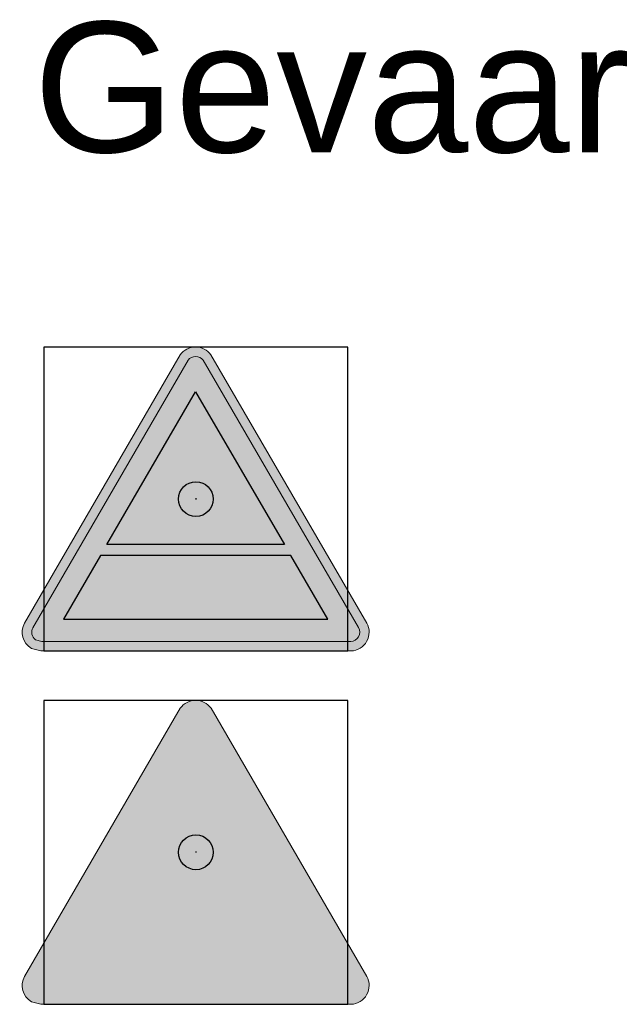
# Model space of a CAD drawing. Header units: millimetres. Extents: x -20879 to 80472, y -12121 to 39016.
# Tile 46 of 63: x 24343 to 25718, y 29066 to 31335. Entities that reach past the tile are written whole.
import ezdxf

# ---------------------------------------------------------------- set-up
doc = ezdxf.new("R2010")
doc.units = ezdxf.units.MM
doc.layers.add('DVD-VB-V_TEXT', color=7, linetype='Continuous')
doc.layers.add('FL6411--_GV', color=7, linetype='Continuous')
doc.layers.add('RVB-VB-V_Aanwijslijn', color=7, linetype='Continuous', true_color=0xff0001)
doc.styles.add('DVD_ALG 1.8mm_RE', font='arial.ttf', dxfattribs={"height": 1.8})

# ---------------------------------------------------------------- blocks, each defined once
blk = doc.blocks.new('RVB_GV_001_Icon')
at = {"layer": 'FL6411--_GV', "true_color": 0xfecb00}
h = blk.add_hatch(color=40, dxfattribs=at)
edge = h.paths.add_edge_path(flags=16)
edge.add_line((-3.546394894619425, -3.282153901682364), (-3.698318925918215, -3.241921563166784))
edge.add_arc((-3.558398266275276, -3.06564243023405), 0.2250602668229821, 153.1028280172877, 231.5593911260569, ccw=False)
edge.add_line((-3.759111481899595, -2.963827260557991), (-0.1815332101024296, 3.199322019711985))
edge.add_arc((-0.008713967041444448, 3.060438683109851), 0.2217094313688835, 38.74303458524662, 141.2134742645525, ccw=False)
edge.add_line((0.1642106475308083, 3.199190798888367), (3.748411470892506, -2.962935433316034))
edge.add_arc((3.551697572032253, -3.06235194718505), 0.2204087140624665, -85.74762803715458, 26.811409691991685, ccw=False)
edge.add_line((3.568040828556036, -3.282153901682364), (-3.546394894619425, -3.282153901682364))
edge = h.paths.add_edge_path()
edge.add_line((-3.574751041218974, -3.5), (-3.790490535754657, -3.442868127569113))
edge.add_arc((-3.55839826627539, -3.065642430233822), 0.4429063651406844, 152.1731216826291, 238.3976341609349, ccw=False)
edge.add_line((-3.950087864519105, -2.858893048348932), (-0.3630719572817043, 3.320514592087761))
edge.add_arc((-0.008713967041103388, 3.060438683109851), 0.4395555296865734, 36.26000929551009, 143.7237326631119, ccw=False)
edge.add_line((0.3457178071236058, 3.320414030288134), (3.939396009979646, -2.858006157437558))
edge.add_arc((3.551697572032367, -3.06235194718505), 0.4382548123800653, -86.98468479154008, 27.792551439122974, ccw=False)
edge.add_line((3.574751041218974, -3.5), (-3.574751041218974, -3.5))
h.paths.add_polyline_path([(-2.050135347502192, -1.046720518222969), (-0.008424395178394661, 2.470566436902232), (2.037679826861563, -1.045469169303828)], flags=0)
h.paths.add_polyline_path([(-2.199659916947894, -1.304308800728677), (-3.048480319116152, -2.766584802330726), (3.036681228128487, -2.764722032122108), (2.186450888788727, -1.302966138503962)], flags=0)
at = {"layer": 'FL6411--_GV', "true_color": 0x2e3032}
h = blk.add_hatch(color=250, dxfattribs=at)
h.paths.add_polyline_path([(-2.050135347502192, -1.046720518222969), (-0.008424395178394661, 2.470566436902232), (2.037679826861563, -1.045469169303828)], flags=16)
h.paths.add_polyline_path([(-2.199659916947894, -1.304308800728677), (-3.048480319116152, -2.766584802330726), (3.036681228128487, -2.764722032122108), (2.186450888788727, -1.302966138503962)], flags=16)
edge = h.paths.add_edge_path()
edge.add_line((-3.546394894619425, -3.282153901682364), (-3.698318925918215, -3.241921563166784))
edge.add_arc((-3.558398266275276, -3.06564243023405), 0.2250602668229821, 153.1028280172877, 231.5593911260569, ccw=False)
edge.add_line((-3.759111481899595, -2.963827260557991), (-0.1815332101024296, 3.199322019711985))
edge.add_arc((-0.008713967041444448, 3.060438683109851), 0.2217094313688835, 38.74303458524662, 141.2134742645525, ccw=False)
edge.add_line((0.1642106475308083, 3.199190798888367), (3.748411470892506, -2.962935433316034))
edge.add_arc((3.551697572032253, -3.06235194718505), 0.2204087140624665, -85.74762803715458, 26.811409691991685, ccw=False)
edge.add_line((3.568040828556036, -3.282153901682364), (-3.546394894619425, -3.282153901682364))
at = {"layer": 'Defpoints'}
blk.add_lwpolyline([(-3.5, -3.5), (3.5, -3.5), (3.5, 3.5), (-3.5, 3.5)], close=True, dxfattribs=at)
at = {"layer": 'FL6411--_GV', "color": 40, "linetype": 'Continuous', "lineweight": 0, "true_color": 0xfecb00}
for points in [[(-3.574751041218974, -3.5), (-3.790490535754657, -3.442868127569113, -0.3950425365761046), (-3.950087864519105, -2.858893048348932), (-0.3630719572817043, 3.320514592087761, -0.5065815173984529), (0.3457178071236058, 3.320414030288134), (3.939396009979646, -2.858006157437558, -0.5473549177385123), (3.574751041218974, -3.5)], [(-3.546394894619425, -3.282153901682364), (-3.698318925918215, -3.241921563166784, -0.356362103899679), (-3.759111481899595, -2.963827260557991), (-0.1815332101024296, 3.199322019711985, -0.4794976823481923), (0.1642106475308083, 3.199190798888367), (3.748411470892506, -2.962935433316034, -0.5348423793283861), (3.568040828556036, -3.282153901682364)]]:
    blk.add_lwpolyline(points, format="xyb", close=True, dxfattribs=at)
at = {"layer": 'FL6411--_GV', "color": 40, "true_color": 0xfecb00}
for points in [[(-2.050135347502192, -1.046720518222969), (-0.008424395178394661, 2.470566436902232), (2.037679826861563, -1.045469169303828), (-2.050135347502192, -1.046720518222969)], [(-2.199659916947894, -1.304308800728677), (-3.048480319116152, -2.766584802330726), (3.036681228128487, -2.764722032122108), (2.186450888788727, -1.302966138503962), (-2.199659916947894, -1.304308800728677)]]:
    blk.add_lwpolyline(points, dxfattribs=at)
blk = doc.blocks.new('RVB_GV_001')
at = {"layer": 'RVB-VB-V_Aanwijslijn'}
h = blk.add_hatch(color=256, dxfattribs=at)
h.dxf.hatch_style = 1
edge = h.paths.add_edge_path()
edge.add_arc((0, 0), 0.4, 0, 360)
at = {"layer": 'Defpoints'}
for points in [[(-0.01081208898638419, 0.007751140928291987), (0.01081208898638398, 0.007751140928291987)], [(-1.110223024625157e-16, 0.01657545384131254), (-1.040834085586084e-16, 0.007751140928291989)]]:
    blk.add_lwpolyline(points, dxfattribs=at)
at = {"layer": 'RVB-VB-V_Aanwijslijn'}
blk.add_line((0, 0.01033485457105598), (0, 0), dxfattribs=at)
blk.add_circle((0, 0), 0.4, dxfattribs=at)
blk.add_blockref('RVB_GV_001_Icon', (5.833335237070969e-08, 0))
at = {"layer": 'DVD-VB-V_TEXT', "lineweight": 5, "style": 'DVD_ALG 1.8mm_RE', "flags": 1}
blk.add_attdef('$RUIMTECODE', (8.120812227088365, 5.039125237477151), '', height=1.4, dxfattribs=at)
blk = doc.blocks.new('RVB_GV_002_Icon')
at = {"layer": 'FL6411--_GV', "linetype": 'Continuous', "lineweight": 0, "true_color": 0xfecb00}
h = blk.add_hatch(color=40, dxfattribs=at)
h.paths.add_polyline_path([(-3.052301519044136, -2.769845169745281), (3.038578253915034, -2.769845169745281), (-0.006619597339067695, 2.474920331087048)], flags=0)
edge = h.paths.add_edge_path(flags=16)
edge.add_line((-3.572557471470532, -3.287855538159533), (-3.68280866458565, -3.257775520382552))
edge.add_arc((-3.566663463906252, -3.069018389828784), 0.2216279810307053, 150.8612121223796, 238.39536737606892, ccw=False)
edge.add_line((-3.760242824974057, -2.96110178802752), (-0.1912896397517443, 3.184035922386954))
edge.add_arc((-0.006348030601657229, 3.065661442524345), 0.2195812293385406, 32.882651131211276, 147.3781525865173, ccw=False)
edge.add_line((0.1780528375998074, 3.184876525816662), (3.755972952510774, -2.968727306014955))
edge.add_arc((3.556794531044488, -3.065530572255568), 0.2214563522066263, -88.20927705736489, 25.920346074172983, ccw=False)
edge.add_line((3.563714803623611, -3.286878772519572), (-3.572557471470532, -3.287855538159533))
edge = h.paths.add_edge_path()
edge.add_line((-3.57475087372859, -3.498905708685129), (-3.790472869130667, -3.441707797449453))
edge.add_arc((-3.558265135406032, -3.064553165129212), 0.442906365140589, 152.1555824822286, 238.3800949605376, ccw=False)
edge.add_line((-3.949891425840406, -2.857683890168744), (-0.3609840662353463, 3.320625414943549))
edge.add_arc((-0.006705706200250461, 3.060441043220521), 0.4395555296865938, 36.24247009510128, 143.7061934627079, ccw=False)
edge.add_line((0.3478056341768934, 3.320307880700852), (3.939592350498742, -2.859212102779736))
edge.add_arc((3.551831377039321, -3.063439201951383), 0.4382548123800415, -87.00222399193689, 27.77501223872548, ccw=False)
edge.add_line((3.57475087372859, -3.501094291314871), (-3.574750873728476, -3.498905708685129))
edge = h.paths.add_edge_path(flags=0)
edge.add_line((0.2790140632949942, -0.9996877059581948), (0.482464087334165, 0.7551828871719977))
edge.add_arc((-0.03270924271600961, 0.735606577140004), 0.5155451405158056, 2.176161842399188, 43.99605566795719)
edge.add_arc((-0.03278281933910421, 0.735235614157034), 0.5158557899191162, 44.02001990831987, 86.25097568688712)
edge.add_arc((0.01568247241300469, 0.7399020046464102), 0.5102982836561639, 91.65471431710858, 120.8066179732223)
edge.add_arc((0.006677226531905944, 0.7527472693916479), 0.4946548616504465, 120.6727172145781, 146.5069999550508)
edge.add_arc((0.02753570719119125, 0.7381889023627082), 0.5200840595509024, 146.437533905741, 167.2586676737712)
edge.add_arc((-0.08677876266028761, 0.7565037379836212), 0.4046119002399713, 166.2180560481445, 193.6504795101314)
edge.add_line((-0.479961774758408, 0.6610159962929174), (-0.2880532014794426, -1.006709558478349))
edge.add_arc((0.01168945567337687, -0.9512981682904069), 0.3048213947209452, 190.4736399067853, 262.1119828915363)
edge.add_arc((-0.01129598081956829, -0.9609607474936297), 0.29288171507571, 266.3103659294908, 352.4016815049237)
edge = h.paths.add_edge_path(flags=0)
edge.add_arc((-0.00897514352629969, -2.055284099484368), 0.4380112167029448, 0, 360)
at = {"layer": 'FL6411--_GV', "linetype": 'Continuous', "lineweight": 0, "true_color": 0x2e3032}
h = blk.add_hatch(color=250, dxfattribs=at)
h.paths.add_polyline_path([(0.1780528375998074, 3.184876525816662, 0.5457583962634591), (-0.191289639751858, 3.184035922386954), (-3.760242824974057, -2.96110178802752, 0.4016637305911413), (-3.68280866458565, -3.257775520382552), (-3.572557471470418, -3.287855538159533), (3.563714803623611, -3.286878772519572, 0.5436882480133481), (3.755972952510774, -2.968727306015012)])
h.paths.add_polyline_path([(3.038578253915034, -2.769845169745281), (-3.052301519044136, -2.769845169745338), (-0.006619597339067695, 2.474920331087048)], flags=16)
h.paths.add_polyline_path([(0.2790140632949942, -0.9996877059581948, -0.3943708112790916), (-0.03014343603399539, -1.253235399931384, -0.3231759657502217), (-0.2880532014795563, -1.006709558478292), (-0.479961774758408, 0.6610159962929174, -0.1202714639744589), (-0.4797416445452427, 0.8528933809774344, -0.09110010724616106), (-0.4058418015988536, 1.025715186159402, -0.1132032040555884), (-0.2456627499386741, 1.178197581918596, -0.1278896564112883), (0.0009469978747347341, 1.249987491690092, -0.1863815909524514), (0.338167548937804, 1.093708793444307, -0.1845263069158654), (0.482464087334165, 0.7551828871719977)], flags=0)
h.paths.add_polyline_path([(0.4290360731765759, -2.055284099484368, -1), (-0.4469863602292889, -2.055284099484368, -1)], flags=0)
at = {"layer": 'Defpoints'}
blk.add_lwpolyline([(-3.5, -3.5), (3.5, -3.5), (3.5, 3.5), (-3.5, 3.5)], close=True, dxfattribs=at)
at = {"layer": 'FL6411--_GV', "color": 40, "linetype": 'Continuous', "lineweight": 0, "true_color": 0xfecb00}
blk.add_lwpolyline([(-3.57475087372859, -3.498905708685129), (-3.790472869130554, -3.441707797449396, -0.3950425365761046), (-3.949891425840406, -2.857683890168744), (-0.3609840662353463, 3.320625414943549, -0.5065815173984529), (0.3478056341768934, 3.320307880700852), (3.939592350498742, -2.859212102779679, -0.5473549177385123), (3.57475087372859, -3.501094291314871)], format="xyb", close=True, dxfattribs=at)
blk = doc.blocks.new('RVB_GV_002')
at = {"layer": 'RVB-VB-V_Aanwijslijn'}
h = blk.add_hatch(color=256, dxfattribs=at)
h.dxf.hatch_style = 1
edge = h.paths.add_edge_path()
edge.add_arc((0, 0), 0.4, 0, 360)
at = {"layer": 'Defpoints'}
for points in [[(-0.01081208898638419, 0.007751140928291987), (0.01081208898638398, 0.007751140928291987)], [(-1.110223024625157e-16, 0.01657545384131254), (-1.040834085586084e-16, 0.007751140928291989)]]:
    blk.add_lwpolyline(points, dxfattribs=at)
at = {"layer": 'RVB-VB-V_Aanwijslijn'}
blk.add_line((0, 0.01033485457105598), (0, 0), dxfattribs=at)
blk.add_circle((0, 0), 0.4, dxfattribs=at)
blk.add_blockref('RVB_GV_002_Icon', (5.833335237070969e-08, 0))
at = {"layer": 'DVD-VB-V_TEXT', "lineweight": 5, "style": 'DVD_ALG 1.8mm_RE', "flags": 1}
blk.add_attdef('$RUIMTECODE', (8.120812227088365, 5.039125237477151), '', height=1.4, dxfattribs=at)

msp = doc.modelspace()

# ---------------------------------------------------------------- block references
at = {"xscale": 100, "yscale": 100, "zscale": 100}
for name, p in [('RVB_GV_001', (24749.28315044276, 30230.18357223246)), ('RVB_GV_002', (24749.2831504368, 29416.29069767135))]:
    msp.add_blockref(name, p, dxfattribs=at)

# ---------------------------------------------------------------- texts
at = {"layer": 'DVD-VB-V_TEXT', "color": 7, "style": 'DVD_ALG 1.8mm_RE'}
msp.add_text('Gevaar', height=300, dxfattribs=at).set_placement((24375.13816320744, 31029.19488479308))

doc.saveas('drawing.dxf')
